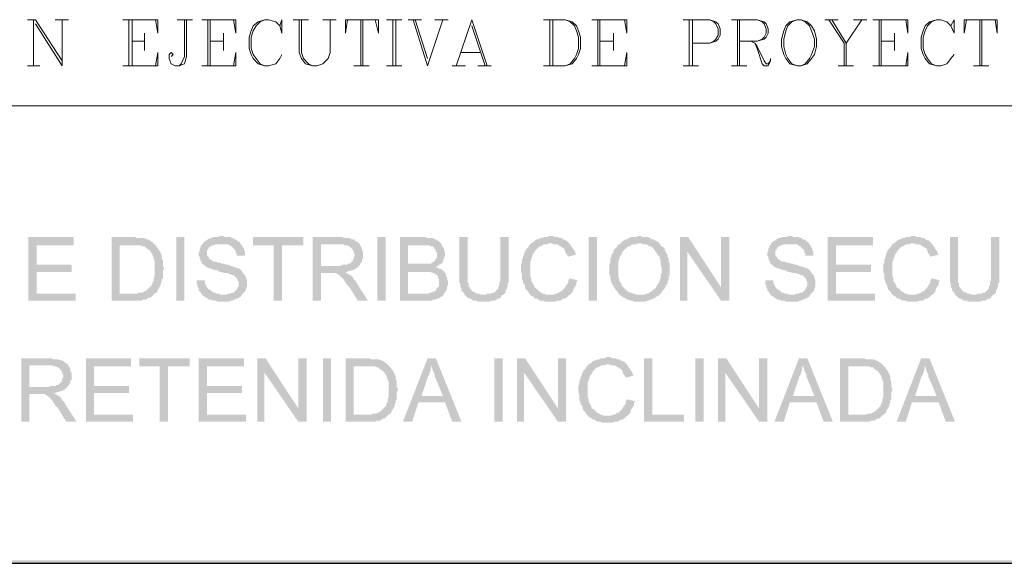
# Model space of a CAD drawing. Header units: millimetres. Extents: x 8 to 202, y 3 to 294.
# Tile 5 of 12: x 97 to 138, y 3 to 26. Entities that reach past the tile are written whole.
import ezdxf

# ---------------------------------------------------------------- set-up
doc = ezdxf.new("R2010")
doc.units = ezdxf.units.MM
doc.layers.add('DGE_CONTORNOS', color=7, linetype='Continuous', lineweight=0)
doc.layers.add('DGE_RELLENO', color=7, linetype='Continuous', lineweight=0)

msp = doc.modelspace()

# ---------------------------------------------------------------- hatches: boundary and pattern name
at = {"layer": 'DGE_RELLENO', "true_color": 0x000000}
for points in [[(99.6527, 16.7076), (97.79, 16.7076), (97.79, 14.0829), (99.7373, 14.0829), (99.7373, 14.3793), (98.1287, 14.3793), (98.1287, 15.2683), (99.568, 15.2683), (99.568, 15.5646), (98.1287, 15.5646), (98.1287, 16.3689), (99.6527, 16.3689)], [(102.108, 16.7076), (101.219, 16.7076), (101.219, 14.0829), (102.4467, 14.0829), (102.489, 14.1253), (102.616, 14.1253), (102.7007, 14.1676), (102.743, 14.2099), (102.8277, 14.2099), (102.87, 14.2523), (102.9123, 14.2946), (102.9547, 14.3369), (102.997, 14.3793), (101.5577, 14.3793), (101.5577, 16.3689), (102.108, 16.3689), (102.997, 16.4113), (102.9547, 16.4536), (102.9123, 16.4959), (102.8277, 16.5383), (102.7853, 16.5806), (102.7007, 16.623), (102.6583, 16.623), (102.5737, 16.6653), (102.2773, 16.6653), (102.1927, 16.7076)], [(103.886, 16.7076), (104.2247, 16.7076), (104.2247, 14.0829), (103.886, 14.0829), (103.886, 16.7076)], [(105.7487, 16.7499), (105.664, 16.7499), (105.6217, 16.7076), (105.41, 16.7076), (105.3253, 16.6653), (105.283, 16.6653), (105.1983, 16.623), (105.156, 16.5806), (105.0713, 16.5383), (105.029, 16.4959), (104.9867, 16.4536), (104.9443, 16.3689), (104.902, 16.3689), (104.902, 16.2843), (104.8597, 16.2419), (104.8597, 16.1573), (104.8173, 16.0726), (104.8173, 15.9456), (104.8597, 15.9033), (104.8597, 15.8186), (104.902, 15.7339), (104.902, 15.6916), (104.9443, 15.6916), (104.9443, 15.607), (105.029, 15.5646), (105.0713, 15.5223), (105.1137, 15.4799), (105.1983, 15.4376), (105.2407, 15.4376), (105.3253, 15.3953), (105.3677, 15.3953), (105.4523, 15.3529), (105.537, 15.3529), (105.6217, 15.3106), (105.7063, 15.2683), (105.7487, 15.2683), (105.8757, 15.2259), (106.0027, 15.2259), (106.0873, 15.1836), (106.1297, 15.1836), (106.172, 15.1413), (106.2567, 15.1413), (106.299, 15.0989), (106.3413, 15.0566), (106.3837, 15.0143), (106.426, 14.972), (106.426, 14.9296), (106.4683, 14.8449), (106.4683, 14.7179), (106.426, 14.6333), (106.3837, 14.5486), (106.3413, 14.5063), (106.299, 14.464), (106.2567, 14.4216), (106.172, 14.4216), (106.1297, 14.3793), (106.045, 14.3793), (105.9603, 14.3369), (104.9443, 14.3369), (104.9867, 14.2946), (105.0713, 14.2523), (105.1137, 14.2099), (105.1983, 14.1676), (105.2407, 14.1253), (105.3253, 14.1253), (105.41, 14.0829), (105.537, 14.0829), (105.5793, 14.0406), (105.8333, 14.0406), (106.0873, 14.0406), (106.1297, 14.0829), (106.2143, 14.0829), (106.2567, 14.1253), (106.3413, 14.1253), (106.3413, 14.1676), (106.426, 14.1676), (106.4683, 14.2099), (106.553, 14.2523), (106.5953, 14.3369), (106.6377, 14.3793), (106.68, 14.4216), (106.7223, 14.464), (106.7647, 14.5486), (106.7647, 14.5909), (106.807, 14.6756), (106.807, 14.9296), (106.7647, 15.0143), (106.7647, 15.0566), (106.7223, 15.1413), (106.68, 15.1836), (106.6377, 15.2259), (106.5953, 15.3106), (106.553, 15.3529), (106.5107, 15.3953), (106.426, 15.4376), (106.3413, 15.4376), (106.3413, 15.4799), (106.2567, 15.4799), (106.172, 15.5223), (106.1297, 15.5223), (106.045, 15.5646), (105.9603, 15.5646), (105.8757, 15.607), (105.791, 15.607), (105.7063, 15.6493), (105.6217, 15.6493), (105.537, 15.6916), (105.4523, 15.6916), (105.3677, 15.7339), (105.3253, 15.7763), (105.283, 15.7763), (105.2407, 15.8186), (105.2407, 15.8609), (105.1983, 15.9033), (105.156, 15.9456), (105.156, 16.1573), (105.1983, 16.1996), (105.2407, 16.2843), (105.283, 16.3266), (105.3253, 16.3266), (105.3677, 16.3689), (105.4523, 16.3689), (105.4947, 16.4113), (106.553, 16.4113), (106.5107, 16.4959), (106.426, 16.5383), (106.3837, 16.5806), (106.3413, 16.623), (106.2567, 16.623), (106.2567, 16.6653), (106.172, 16.6653), (106.1297, 16.7076), (105.918, 16.7076), (105.8333, 16.7499)], [(109.1353, 16.7076), (107.061, 16.7076), (107.061, 16.3689), (107.9077, 16.3689), (107.9077, 14.0829), (108.2463, 14.0829), (108.2463, 16.3689), (109.1353, 16.3689)], [(110.6593, 16.7076), (109.5163, 16.7076), (109.5163, 14.0829), (109.855, 14.0829), (109.855, 15.2259), (110.236, 15.2259), (110.871, 15.2683), (110.9133, 15.2683), (110.998, 15.3106), (111.0827, 15.3106), (111.125, 15.3529), (111.2097, 15.3529), (111.252, 15.3953), (111.3367, 15.4376), (111.379, 15.4799), (111.4213, 15.5223), (109.855, 15.5223), (109.855, 16.4113), (110.6593, 16.4113), (111.4213, 16.4536), (111.379, 16.4959), (111.2943, 16.5383), (111.252, 16.5806), (111.2097, 16.623), (111.125, 16.623), (111.0403, 16.6653), (110.8287, 16.6653), (110.744, 16.7076)], [(112.1833, 16.7076), (112.522, 16.7076), (112.522, 14.0829), (112.1833, 14.0829), (112.1833, 16.7076)], [(114.0883, 16.7076), (113.1147, 16.7076), (113.1147, 14.0829), (114.427, 14.0829), (114.4693, 14.1253), (114.554, 14.1253), (114.6387, 14.1676), (114.7233, 14.1676), (114.7657, 14.2099), (114.808, 14.2523), (114.8503, 14.2523), (114.8927, 14.2946), (114.935, 14.3793), (113.4533, 14.3793), (113.4533, 15.2683), (114.0883, 15.2683), (114.935, 15.3106), (114.8503, 15.3529), (114.808, 15.3953), (114.7657, 15.3953), (114.681, 15.4376), (114.5963, 15.4799), (114.681, 15.5223), (114.7233, 15.5646), (113.4533, 15.607), (113.4533, 16.3689), (114.8503, 16.3689), (114.808, 16.4536), (114.7657, 16.4959), (114.7233, 16.5383), (114.6387, 16.5806), (114.5963, 16.623), (114.554, 16.623), (114.4693, 16.6653), (114.2577, 16.6653), (114.173, 16.7076)], [(115.9087, 16.7076), (115.57, 16.7076), (115.57, 14.8449), (115.6123, 14.7603), (115.6123, 14.6333), (115.6547, 14.5909), (115.6547, 14.5063), (115.697, 14.464), (115.7393, 14.4216), (115.7817, 14.3369), (116.5437, 14.3369), (116.459, 14.3369), (116.3743, 14.3793), (116.2897, 14.3793), (116.2473, 14.4216), (116.205, 14.4216), (116.1203, 14.464), (116.078, 14.5063), (116.0357, 14.5486), (115.9933, 14.6333), (115.951, 14.6756), (115.951, 14.8026), (115.9087, 14.8449), (115.9087, 15.1836)], [(117.602, 16.7076), (117.2633, 16.7076), (117.2633, 14.9296), (117.221, 14.8449), (117.221, 14.7179), (117.1787, 14.6756), (117.1787, 14.5909), (117.1363, 14.5486), (117.094, 14.5063), (117.0517, 14.464), (117.0093, 14.4216), (116.9247, 14.4216), (116.8823, 14.3793), (116.713, 14.3793), (116.6707, 14.3369), (115.7817, 14.3369), (115.824, 14.2946), (115.8663, 14.2523), (115.9087, 14.2099), (115.9933, 14.1676), (116.0357, 14.1676), (116.078, 14.1253), (116.1627, 14.0829), (116.2897, 14.0829), (116.332, 14.0406), (116.7977, 14.0406), (116.8823, 14.0829), (117.0093, 14.0829), (117.094, 14.1253), (117.1363, 14.1676), (117.221, 14.1676), (117.2633, 14.2099), (117.3057, 14.2946), (117.3903, 14.3369), (117.4327, 14.3793), (117.475, 14.4216), (117.475, 14.5063), (117.5173, 14.5486), (117.5173, 14.5909), (117.5597, 14.6756), (117.5597, 14.8026), (117.602, 14.8449), (117.602, 15.1836)], [(119.3377, 16.7499), (119.253, 16.7499), (119.2107, 16.7076), (119.0413, 16.7076), (118.999, 16.6653), (118.9143, 16.6653), (118.8297, 16.623), (118.7873, 16.623), (118.7027, 16.5806), (118.6603, 16.5383), (118.618, 16.4959), (118.5333, 16.4536), (118.491, 16.4113), (118.4487, 16.3689), (118.4063, 16.2843), (118.364, 16.2419), (118.3217, 16.1996), (118.2793, 16.115), (118.237, 16.0303), (118.237, 15.988), (118.1947, 15.9033), (118.1947, 15.8609), (118.1523, 15.7763), (118.1523, 15.6493), (118.11, 15.5646), (118.11, 15.2683), (118.1523, 15.1836), (118.1523, 14.972), (118.1947, 14.8873), (118.1947, 14.8449), (118.237, 14.7603), (118.2793, 14.7179), (118.2793, 14.6333), (118.3217, 14.5486), (118.364, 14.5063), (118.4063, 14.464), (118.4487, 14.3793), (118.491, 14.3369), (118.5333, 14.2946), (119.3377, 14.3369), (119.126, 14.3369), (119.0837, 14.3793), (118.999, 14.3793), (118.9567, 14.4216), (118.872, 14.464), (118.8297, 14.5063), (118.7873, 14.5486), (118.745, 14.5909), (118.6603, 14.6333), (118.6603, 14.6756), (118.618, 14.7603), (118.5757, 14.8449), (118.5333, 14.8873), (118.5333, 15.0143), (118.491, 15.0989), (118.491, 15.6916), (118.5333, 15.7763), (118.5333, 15.8186), (118.5757, 15.9033), (118.5757, 15.9456), (118.618, 16.0303), (118.6603, 16.0726), (118.7027, 16.1573), (118.745, 16.1996), (118.7873, 16.2419), (118.8297, 16.2843), (118.872, 16.3266), (118.9143, 16.3266), (118.999, 16.3689), (119.0413, 16.4113), (119.2107, 16.4113), (119.253, 16.4536), (120.0997, 16.4536), (120.0573, 16.4959), (120.015, 16.5383), (119.9727, 16.5806), (119.9303, 16.5806), (119.8457, 16.623), (119.8033, 16.6653), (119.7187, 16.6653), (119.634, 16.7076), (119.507, 16.7076), (119.4223, 16.7499)], [(120.904, 16.7076), (121.2427, 16.7076), (121.2427, 14.0829), (120.904, 14.0829), (120.904, 16.7076)], [(123.0207, 16.7499), (122.936, 16.7499), (122.8513, 16.7076), (122.6397, 16.7076), (122.555, 16.6653), (122.5127, 16.623), (122.428, 16.623), (122.3857, 16.5806), (122.301, 16.5383), (122.2587, 16.4959), (122.2163, 16.4536), (123.063, 16.4536), (123.1477, 16.4113), (123.2747, 16.4113), (123.3593, 16.3689), (123.4017, 16.3266), (123.4863, 16.3266), (123.5287, 16.2843), (123.571, 16.2419), (123.6133, 16.1996), (123.6557, 16.115), (123.698, 16.0726), (123.7403, 15.988), (123.7827, 15.9456), (123.825, 15.9033), (123.825, 15.8186), (123.8673, 15.7763), (123.8673, 15.5223), (123.9097, 15.4799), (123.9097, 15.2259), (123.8673, 15.1413), (123.8673, 15.0143), (123.825, 14.9296), (123.825, 14.8873), (123.7827, 14.8026), (123.7403, 14.7603), (123.7403, 14.7179), (123.698, 14.6756), (123.6557, 14.5909), (123.571, 14.5486), (123.5287, 14.5063), (123.4863, 14.464), (123.4017, 14.4216), (123.3593, 14.3793), (123.2747, 14.3793), (123.2323, 14.3369), (123.0207, 14.3369), (123.825, 14.3369), (123.8673, 14.3793), (123.9097, 14.4216), (123.952, 14.5063), (123.9943, 14.5486), (124.0367, 14.5909), (124.079, 14.6756), (124.1213, 14.7603), (124.1637, 14.8026), (124.1637, 14.8873), (124.206, 14.9296), (124.206, 15.0989), (124.2483, 15.1413), (124.2483, 15.607), (124.206, 15.6916), (124.206, 15.8186), (124.1637, 15.9033), (124.1637, 15.9456), (124.1213, 16.0303), (124.079, 16.0726), (124.079, 16.115), (124.0367, 16.1573), (124.0367, 16.2419), (123.9943, 16.2843), (123.9097, 16.3266), (123.8673, 16.3689), (123.825, 16.4536), (123.7827, 16.4959), (123.698, 16.5383), (123.6557, 16.5806), (123.6133, 16.5806), (123.571, 16.623), (123.4863, 16.623), (123.444, 16.6653), (123.3593, 16.7076), (123.1477, 16.7076), (123.063, 16.7499)], [(125.0103, 16.7076), (124.6717, 16.7076), (124.6717, 14.0829), (124.968, 14.0829), (124.968, 16.115)], [(125.0103, 16.7076), (124.968, 16.115), (126.365, 14.0829), (126.365, 14.6333)], [(126.7037, 16.7076), (126.365, 16.7076), (126.365, 14.0829), (126.7037, 14.0829)], [(129.2013, 16.7499), (129.1167, 16.7499), (129.0743, 16.7076), (128.8627, 16.7076), (128.778, 16.6653), (128.7357, 16.6653), (128.651, 16.623), (128.6087, 16.5806), (128.524, 16.5383), (128.4817, 16.4959), (128.4393, 16.4536), (128.397, 16.3689), (128.3547, 16.3689), (128.3547, 16.2843), (128.3123, 16.2419), (128.3123, 16.1573), (128.27, 16.0726), (128.27, 15.9456), (128.3123, 15.9033), (128.3123, 15.8186), (128.3547, 15.7339), (128.3547, 15.6916), (128.397, 15.6916), (128.397, 15.607), (128.4817, 15.5646), (128.524, 15.5223), (128.5663, 15.4799), (128.651, 15.4376), (128.6933, 15.4376), (128.778, 15.3953), (128.8203, 15.3953), (128.905, 15.3529), (128.9897, 15.3529), (129.0743, 15.3106), (129.159, 15.2683), (129.2013, 15.2683), (129.3283, 15.2259), (129.4553, 15.2259), (129.54, 15.1836), (129.5823, 15.1836), (129.6247, 15.1413), (129.7093, 15.1413), (129.7517, 15.0989), (129.794, 15.0566), (129.8363, 15.0143), (129.8787, 14.972), (129.8787, 14.9296), (129.921, 14.8449), (129.921, 14.7179), (129.8787, 14.6333), (129.8363, 14.5486), (129.794, 14.5063), (129.7517, 14.464), (129.7093, 14.4216), (129.6247, 14.4216), (129.5823, 14.3793), (129.4977, 14.3793), (129.413, 14.3369), (128.397, 14.3369), (128.4393, 14.2946), (128.524, 14.2523), (128.5663, 14.2099), (128.651, 14.1676), (128.6933, 14.1253), (128.778, 14.1253), (128.8627, 14.0829), (128.9897, 14.0829), (129.032, 14.0406), (129.286, 14.0406), (129.54, 14.0406), (129.5823, 14.0829), (129.667, 14.0829), (129.7093, 14.1253), (129.794, 14.1253), (129.794, 14.1676), (129.8787, 14.1676), (129.921, 14.2099), (130.0057, 14.2523), (130.048, 14.3369), (130.0903, 14.3793), (130.1327, 14.4216), (130.175, 14.464), (130.2173, 14.5486), (130.2173, 14.5909), (130.2597, 14.6756), (130.2597, 14.9296), (130.2173, 15.0143), (130.2173, 15.0566), (130.175, 15.1413), (130.1327, 15.1836), (130.0903, 15.2259), (130.048, 15.3106), (130.0057, 15.3529), (129.9633, 15.3953), (129.8787, 15.4376), (129.794, 15.4376), (129.794, 15.4799), (129.7093, 15.4799), (129.6247, 15.5223), (129.5823, 15.5223), (129.4977, 15.5646), (129.413, 15.5646), (129.3283, 15.607), (129.2437, 15.607), (129.159, 15.6493), (129.0743, 15.6493), (128.9897, 15.6916), (128.905, 15.6916), (128.8203, 15.7339), (128.778, 15.7763), (128.7357, 15.7763), (128.6933, 15.8186), (128.6933, 15.8609), (128.651, 15.9033), (128.6087, 15.9456), (128.6087, 16.1573), (128.651, 16.1996), (128.6933, 16.2843), (128.7357, 16.3266), (128.778, 16.3266), (128.8203, 16.3689), (128.905, 16.3689), (128.9473, 16.4113), (130.0057, 16.4113), (129.9633, 16.4959), (129.8787, 16.5383), (129.8363, 16.5806), (129.794, 16.623), (129.7093, 16.623), (129.7093, 16.6653), (129.6247, 16.6653), (129.5823, 16.7076), (129.3707, 16.7076), (129.286, 16.7499)], [(132.6303, 16.7076), (130.7677, 16.7076), (130.7677, 14.0829), (132.715, 14.0829), (132.715, 14.3793), (131.1063, 14.3793), (131.1063, 15.2683), (132.5457, 15.2683), (132.5457, 15.5646), (131.1063, 15.5646), (131.1063, 16.3689), (132.6303, 16.3689)], [(134.2813, 16.7499), (134.1967, 16.7499), (134.1543, 16.7076), (133.985, 16.7076), (133.9427, 16.6653), (133.858, 16.6653), (133.7733, 16.623), (133.731, 16.623), (133.6463, 16.5806), (133.604, 16.5383), (133.5617, 16.4959), (133.477, 16.4536), (133.4347, 16.4113), (133.3923, 16.3689), (133.35, 16.2843), (133.3077, 16.2419), (133.2653, 16.1996), (133.223, 16.115), (133.1807, 16.0303), (133.1807, 15.988), (133.1383, 15.9033), (133.1383, 15.8609), (133.096, 15.7763), (133.096, 15.6493), (133.0537, 15.5646), (133.0537, 15.2683), (133.096, 15.1836), (133.096, 14.972), (133.1383, 14.8873), (133.1383, 14.8449), (133.1807, 14.7603), (133.223, 14.7179), (133.223, 14.6333), (133.2653, 14.5486), (133.3077, 14.5063), (133.35, 14.464), (133.3923, 14.3793), (133.4347, 14.3369), (133.477, 14.2946), (134.2813, 14.3369), (134.0697, 14.3369), (134.0273, 14.3793), (133.9427, 14.3793), (133.9003, 14.4216), (133.8157, 14.464), (133.7733, 14.5063), (133.731, 14.5486), (133.6887, 14.5909), (133.604, 14.6333), (133.604, 14.6756), (133.5617, 14.7603), (133.5193, 14.8449), (133.477, 14.8873), (133.477, 15.0143), (133.4347, 15.0989), (133.4347, 15.6916), (133.477, 15.7763), (133.477, 15.8186), (133.5193, 15.9033), (133.5193, 15.9456), (133.5617, 16.0303), (133.604, 16.0726), (133.6463, 16.1573), (133.6887, 16.1996), (133.731, 16.2419), (133.7733, 16.2843), (133.8157, 16.3266), (133.858, 16.3266), (133.9427, 16.3689), (133.985, 16.4113), (134.1543, 16.4113), (134.1967, 16.4536), (135.0433, 16.4536), (135.001, 16.4959), (134.9587, 16.5383), (134.9163, 16.5806), (134.874, 16.5806), (134.7893, 16.623), (134.747, 16.6653), (134.6623, 16.6653), (134.5777, 16.7076), (134.4507, 16.7076), (134.366, 16.7499)], [(136.144, 16.7076), (135.8053, 16.7076), (135.8053, 14.8449), (135.8477, 14.7603), (135.8477, 14.6333), (135.89, 14.5909), (135.89, 14.5063), (135.9323, 14.464), (135.9747, 14.4216), (136.017, 14.3369), (136.779, 14.3369), (136.6943, 14.3369), (136.6097, 14.3793), (136.525, 14.3793), (136.4827, 14.4216), (136.4403, 14.4216), (136.3557, 14.464), (136.3133, 14.5063), (136.271, 14.5486), (136.2287, 14.6333), (136.1863, 14.6756), (136.1863, 14.8026), (136.144, 14.8449), (136.144, 15.1836)], [(137.8373, 16.7076), (137.4987, 16.7076), (137.4987, 14.9296), (137.4563, 14.8449), (137.4563, 14.7179), (137.414, 14.6756), (137.414, 14.5909), (137.3717, 14.5486), (137.3293, 14.5063), (137.287, 14.464), (137.2447, 14.4216), (137.16, 14.4216), (137.1177, 14.3793), (136.9483, 14.3793), (136.906, 14.3369), (136.017, 14.3369), (136.0593, 14.2946), (136.1017, 14.2523), (136.144, 14.2099), (136.2287, 14.1676), (136.271, 14.1676), (136.3133, 14.1253), (136.398, 14.0829), (136.525, 14.0829), (136.5673, 14.0406), (137.033, 14.0406), (137.1177, 14.0829), (137.2447, 14.0829), (137.3293, 14.1253), (137.3717, 14.1676), (137.4563, 14.1676), (137.4987, 14.2099), (137.541, 14.2946), (137.6257, 14.3369), (137.668, 14.3793), (137.7103, 14.4216), (137.7103, 14.5063), (137.7527, 14.5486), (137.7527, 14.5909), (137.795, 14.6756), (137.795, 14.8026), (137.8373, 14.8449), (137.8373, 15.1836)], [(102.997, 16.4113), (102.108, 16.3689), (102.4467, 16.3689), (102.489, 16.3266), (102.5737, 16.3266), (102.616, 16.2843), (102.6583, 16.2419), (102.743, 16.1996), (102.7853, 16.1573), (102.8277, 16.115), (102.87, 16.0303), (102.9123, 15.988), (102.9123, 15.9456), (102.9547, 15.8609), (102.9547, 15.8186), (102.997, 15.7339), (102.997, 15.0989), (102.9547, 15.0143), (102.9547, 14.8873), (102.9123, 14.8873), (102.9123, 14.8026), (102.87, 14.7179), (102.8277, 14.6756), (102.7853, 14.6333), (102.743, 14.5909), (102.7007, 14.5486), (102.6583, 14.5063), (102.5737, 14.464), (102.489, 14.4216), (102.362, 14.4216), (102.2773, 14.3793), (101.5577, 14.3793), (102.997, 14.3793), (103.0817, 14.4216), (103.124, 14.5063), (103.124, 14.5486), (103.1663, 14.5909), (103.2087, 14.6756), (103.251, 14.7179), (103.251, 14.8026), (103.2933, 14.8873), (103.2933, 14.972), (103.3357, 15.0143), (103.3357, 15.3106), (103.378, 15.3953), (103.378, 15.4376), (103.3357, 15.5223), (103.3357, 15.7339), (103.2933, 15.8186), (103.2933, 15.9456), (103.251, 16.0303), (103.251, 16.0726), (103.2087, 16.115), (103.1663, 16.1996), (103.124, 16.2419), (103.0817, 16.3266), (103.0393, 16.3689)], [(106.553, 16.4113), (105.7487, 16.4113), (106.045, 16.4113), (106.0873, 16.3689), (106.172, 16.3266), (106.2143, 16.2843), (106.2567, 16.2419), (106.299, 16.1996), (106.3413, 16.1573), (106.3413, 16.0726), (106.3837, 16.0303), (106.3837, 15.9456), (106.7223, 15.9456), (106.7223, 16.115), (106.68, 16.1573), (106.68, 16.2419), (106.6377, 16.2843), (106.5953, 16.3689)], [(111.4213, 16.4536), (110.6593, 16.4113), (110.7863, 16.4113), (110.871, 16.3689), (110.9557, 16.3689), (110.998, 16.3266), (111.0403, 16.3266), (111.0827, 16.2843), (111.125, 16.2419), (111.1673, 16.1996), (111.2097, 16.115), (111.2097, 16.0726), (111.252, 15.988), (111.252, 15.9456), (111.2097, 15.8609), (111.2097, 15.8186), (111.1673, 15.7339), (111.125, 15.6916), (111.0827, 15.6493), (111.0403, 15.607), (110.9557, 15.607), (110.9557, 15.5646), (110.744, 15.5646), (110.6593, 15.5223), (109.855, 15.5223), (111.4213, 15.5223), (111.4637, 15.5646), (111.506, 15.6493), (111.5483, 15.6916), (111.5483, 15.7763), (111.5907, 15.8186), (111.5907, 16.115), (111.5483, 16.1573), (111.5483, 16.2419), (111.506, 16.3266), (111.4637, 16.3689), (111.4637, 16.4113)], [(114.8503, 16.3689), (114.0037, 16.3689), (114.3423, 16.3689), (114.3847, 16.3266), (114.4693, 16.3266), (114.5117, 16.2843), (114.554, 16.1996), (114.5963, 16.1996), (114.5963, 16.115), (114.6387, 16.0726), (114.6387, 15.8609), (114.5963, 15.8186), (114.554, 15.7339), (114.5117, 15.6916), (114.427, 15.6493), (114.3847, 15.607), (113.4533, 15.607), (114.7233, 15.5646), (114.808, 15.607), (114.8503, 15.6493), (114.8927, 15.6916), (114.8927, 15.7339), (114.935, 15.8186), (114.935, 15.8609), (114.9773, 15.9456), (114.9773, 16.115), (114.935, 16.1573), (114.935, 16.2419), (114.8927, 16.2843), (114.8503, 16.3689)], [(120.0997, 16.4536), (119.3377, 16.4536), (119.38, 16.4536), (119.4647, 16.4113), (119.5917, 16.4113), (119.6763, 16.3689), (119.7187, 16.3266), (119.761, 16.3266), (119.8033, 16.2843), (119.888, 16.2419), (119.9303, 16.1573), (119.9303, 16.115), (119.9727, 16.0303), (120.015, 15.988), (120.0573, 15.9033), (120.396, 15.988), (120.3537, 16.0303), (120.3537, 16.0726), (120.3113, 16.1573), (120.269, 16.1996), (120.2267, 16.2843), (120.1843, 16.3266), (120.142, 16.4113)], [(122.2163, 16.4536), (122.174, 16.4113), (122.0893, 16.3689), (122.0893, 16.3266), (122.047, 16.2843), (122.0047, 16.2419), (121.9623, 16.1996), (121.92, 16.115), (121.92, 16.0726), (121.8777, 16.0303), (121.8353, 15.9456), (121.8353, 15.8609), (121.793, 15.8186), (121.793, 15.6493), (121.7507, 15.607), (121.7507, 15.1836), (121.793, 15.0989), (121.793, 14.972), (121.8353, 14.8873), (121.8353, 14.8449), (121.8777, 14.7603), (121.92, 14.7179), (121.92, 14.6756), (121.9623, 14.6333), (122.0047, 14.5486), (122.047, 14.5063), (122.0893, 14.464), (122.1317, 14.3793), (122.174, 14.3369), (122.2163, 14.2946), (122.301, 14.2523), (122.3433, 14.2099), (122.3857, 14.2099), (122.428, 14.1676), (122.5127, 14.1253), (122.555, 14.1253), (122.6397, 14.0829), (122.7243, 14.0829), (122.7667, 14.0406), (123.0207, 14.0406), (123.2323, 14.0406), (123.317, 14.0829), (123.3593, 14.0829), (123.444, 14.1253), (123.4863, 14.1253), (123.571, 14.1676), (123.6557, 14.2099), (123.698, 14.2523), (123.7827, 14.2946), (123.825, 14.3369), (122.8513, 14.3369), (122.7667, 14.3793), (122.7243, 14.3793), (122.6397, 14.4216), (122.5973, 14.4216), (122.5127, 14.464), (122.4703, 14.5063), (122.428, 14.5486), (122.3857, 14.5909), (122.3433, 14.6333), (122.301, 14.6756), (122.2587, 14.7179), (122.2587, 14.7603), (122.2163, 14.8449), (122.174, 14.8873), (122.174, 14.972), (122.1317, 15.0566), (122.1317, 15.7339), (122.174, 15.8186), (122.174, 15.8609), (122.2163, 15.9456), (122.2587, 15.988), (122.2587, 16.0303), (122.301, 16.115), (122.3433, 16.1573), (122.3857, 16.1996), (122.428, 16.2419), (122.4703, 16.2843), (122.555, 16.3266), (122.5973, 16.3266), (122.6397, 16.3689), (122.7243, 16.4113), (122.8513, 16.4113), (122.936, 16.4536), (123.0207, 16.4536)], [(130.0057, 16.4113), (129.2013, 16.4113), (129.4977, 16.4113), (129.54, 16.3689), (129.6247, 16.3266), (129.667, 16.2843), (129.7093, 16.2419), (129.7517, 16.1996), (129.794, 16.1573), (129.794, 16.0726), (129.8363, 16.0303), (129.8363, 15.9456), (130.175, 15.9456), (130.175, 16.115), (130.1327, 16.1573), (130.1327, 16.2419), (130.0903, 16.2843), (130.048, 16.3689)], [(135.0433, 16.4536), (134.2813, 16.4536), (134.3237, 16.4536), (134.4083, 16.4113), (134.5353, 16.4113), (134.62, 16.3689), (134.6623, 16.3266), (134.7047, 16.3266), (134.747, 16.2843), (134.8317, 16.2419), (134.874, 16.1573), (134.874, 16.115), (134.9163, 16.0303), (134.9587, 15.988), (135.001, 15.9033), (135.3397, 15.988), (135.2973, 16.0303), (135.2973, 16.0726), (135.255, 16.1573), (135.2127, 16.1996), (135.1703, 16.2843), (135.128, 16.3266), (135.0857, 16.4113)], [(110.871, 15.2683), (110.236, 15.2259), (110.49, 15.2259), (110.5323, 15.1836), (110.617, 15.1413), (110.6593, 15.0989), (110.7017, 15.0566), (110.7863, 14.972), (110.8287, 14.9296), (110.8287, 14.8873), (110.871, 14.8449), (110.9133, 14.7603), (110.9557, 14.7179), (111.0403, 14.6333), (111.379, 14.0829), (111.8023, 14.0829), (111.3367, 14.8026), (111.2943, 14.8873), (111.252, 14.9296), (111.2097, 14.972), (111.1673, 15.0566), (111.125, 15.0989), (111.0827, 15.1413), (111.0403, 15.1413), (110.998, 15.1836), (110.9133, 15.2259)], [(114.935, 15.3106), (114.0883, 15.2683), (114.3847, 15.2683), (114.4693, 15.2259), (114.5117, 15.2259), (114.554, 15.1836), (114.6387, 15.1413), (114.681, 15.0989), (114.681, 15.0566), (114.7233, 14.972), (114.7233, 14.6756), (114.681, 14.6333), (114.6387, 14.5909), (114.5963, 14.5063), (114.554, 14.464), (114.5117, 14.464), (114.427, 14.4216), (114.3423, 14.4216), (114.3, 14.3793), (113.4533, 14.3793), (114.935, 14.3793), (114.9773, 14.4216), (115.0197, 14.5063), (115.062, 14.5486), (115.062, 14.6756), (115.1043, 14.7603), (115.1043, 14.8873), (115.062, 14.972), (115.062, 15.0566), (115.0197, 15.0989), (115.0197, 15.1836), (114.9773, 15.2259)], [(105.0713, 14.9296), (104.7327, 14.9296), (104.7327, 14.7603), (104.775, 14.7179), (104.775, 14.6333), (104.8173, 14.5909), (104.8173, 14.5063), (104.8597, 14.464), (104.902, 14.4216), (104.9443, 14.3369), (105.8333, 14.3369), (105.7063, 14.3369), (105.6217, 14.3793), (105.537, 14.3793), (105.4947, 14.4216), (105.41, 14.4216), (105.3677, 14.464), (105.3253, 14.5063), (105.2407, 14.5486), (105.1983, 14.5909), (105.156, 14.6333), (105.156, 14.6756), (105.1137, 14.7179), (105.0713, 14.8026), (105.0713, 14.8873)], [(120.0997, 15.0143), (120.0997, 14.972), (120.0573, 14.9296), (120.0573, 14.8449), (120.015, 14.7603), (119.9727, 14.7179), (119.9303, 14.6333), (119.888, 14.5909), (119.8457, 14.5486), (119.8033, 14.5063), (119.8033, 14.464), (119.7187, 14.464), (119.6763, 14.4216), (119.5917, 14.3793), (119.5493, 14.3793), (119.4647, 14.3369), (119.3377, 14.3369), (118.5333, 14.2946), (118.618, 14.2523), (118.6603, 14.2099), (118.7027, 14.1676), (118.7873, 14.1676), (118.8297, 14.1253), (118.9143, 14.0829), (119.0413, 14.0829), (119.126, 14.0406), (119.507, 14.0406), (119.5917, 14.0829), (119.7187, 14.0829), (119.8033, 14.1253), (119.8457, 14.1676), (119.9303, 14.1676), (119.9727, 14.2099), (120.0573, 14.2523), (120.0573, 14.2946), (120.142, 14.3369), (120.1843, 14.3793), (120.2267, 14.4216), (120.269, 14.5063), (120.269, 14.5486), (120.3113, 14.6333), (120.3537, 14.6756), (120.396, 14.7603), (120.396, 14.8449), (120.4383, 14.9296)], [(128.524, 14.9296), (128.1853, 14.9296), (128.1853, 14.7603), (128.2277, 14.7179), (128.2277, 14.6333), (128.27, 14.5909), (128.27, 14.5063), (128.3123, 14.464), (128.3547, 14.4216), (128.397, 14.3369), (129.286, 14.3369), (129.159, 14.3369), (129.0743, 14.3793), (128.9897, 14.3793), (128.9473, 14.4216), (128.8627, 14.4216), (128.8203, 14.464), (128.778, 14.5063), (128.6933, 14.5486), (128.651, 14.5909), (128.6087, 14.6333), (128.6087, 14.6756), (128.5663, 14.7179), (128.524, 14.8026), (128.524, 14.8873)], [(135.0433, 15.0143), (135.0433, 14.972), (135.001, 14.9296), (135.001, 14.8449), (134.9587, 14.7603), (134.9163, 14.7179), (134.874, 14.6333), (134.8317, 14.5909), (134.7893, 14.5486), (134.747, 14.5063), (134.747, 14.464), (134.6623, 14.464), (134.62, 14.4216), (134.5353, 14.3793), (134.493, 14.3793), (134.4083, 14.3369), (134.2813, 14.3369), (133.477, 14.2946), (133.5617, 14.2523), (133.604, 14.2099), (133.6463, 14.1676), (133.731, 14.1676), (133.7733, 14.1253), (133.858, 14.0829), (133.985, 14.0829), (134.0697, 14.0406), (134.4507, 14.0406), (134.5353, 14.0829), (134.6623, 14.0829), (134.747, 14.1253), (134.7893, 14.1676), (134.874, 14.1676), (134.9163, 14.2099), (135.001, 14.2523), (135.001, 14.2946), (135.0857, 14.3369), (135.128, 14.3793), (135.1703, 14.4216), (135.2127, 14.5063), (135.2127, 14.5486), (135.255, 14.6333), (135.2973, 14.6756), (135.3397, 14.7603), (135.3397, 14.8449), (135.382, 14.9296)], [(98.6367, 11.7123), (97.4937, 11.7123), (97.4937, 9.0876), (97.8323, 9.0876), (97.8323, 10.2306), (98.2133, 10.2306), (98.8483, 10.273), (98.8907, 10.273), (98.9753, 10.3153), (99.06, 10.3153), (99.1023, 10.3576), (99.187, 10.3576), (99.2293, 10.3999), (99.314, 10.4423), (99.3563, 10.4846), (99.3987, 10.5269), (97.8323, 10.5269), (97.8323, 11.4159), (98.6367, 11.4159), (99.3987, 11.4583), (99.3563, 11.5006), (99.2717, 11.5429), (99.2293, 11.5853), (99.187, 11.6276), (99.1023, 11.6276), (99.0177, 11.6699), (98.806, 11.6699), (98.7213, 11.7123)], [(99.3987, 11.4583), (98.6367, 11.4159), (98.7637, 11.4159), (98.8483, 11.3736), (98.933, 11.3736), (98.9753, 11.3313), (99.0177, 11.3313), (99.06, 11.289), (99.1023, 11.2466), (99.1447, 11.2043), (99.187, 11.1196), (99.187, 11.0773), (99.2293, 10.9926), (99.2293, 10.9503), (99.187, 10.8656), (99.187, 10.8233), (99.1447, 10.7386), (99.1023, 10.6963), (99.06, 10.6539), (99.0177, 10.6116), (98.933, 10.6116), (98.933, 10.5693), (98.7213, 10.5693), (98.6367, 10.5269), (97.8323, 10.5269), (99.3987, 10.5269), (99.441, 10.5693), (99.4833, 10.6539), (99.5257, 10.6963), (99.5257, 10.781), (99.568, 10.8233), (99.568, 11.1196), (99.5257, 11.1619), (99.5257, 11.2466), (99.4833, 11.3313), (99.441, 11.3736), (99.441, 11.4159)], [(102.0233, 11.7123), (100.1607, 11.7123), (100.1607, 9.0876), (102.108, 9.0876), (102.108, 9.3839), (100.4993, 9.3839), (100.4993, 10.273), (101.9387, 10.273), (101.9387, 10.5693), (100.4993, 10.5693), (100.4993, 11.3736), (102.0233, 11.3736)], [(104.4363, 11.7123), (102.362, 11.7123), (102.362, 11.3736), (103.2087, 11.3736), (103.2087, 9.0876), (103.5473, 9.0876), (103.5473, 11.3736), (104.4363, 11.3736)], [(106.68, 11.7123), (104.8173, 11.7123), (104.8173, 9.0876), (106.7647, 9.0876), (106.7647, 9.3839), (105.156, 9.3839), (105.156, 10.273), (106.5953, 10.273), (106.5953, 10.5693), (105.156, 10.5693), (105.156, 11.3736), (106.68, 11.3736)], [(107.569, 11.7123), (107.2303, 11.7123), (107.2303, 9.0876), (107.5267, 9.0876), (107.5267, 11.1196)], [(107.569, 11.7123), (107.5267, 11.1196), (108.9237, 9.0876), (108.9237, 9.638)], [(109.2623, 11.7123), (108.9237, 11.7123), (108.9237, 9.0876), (109.2623, 9.0876)], [(109.9397, 11.7123), (110.2783, 11.7123), (110.2783, 9.0876), (109.9397, 9.0876), (109.9397, 11.7123)], [(111.76, 11.7123), (110.871, 11.7123), (110.871, 9.0876), (112.0987, 9.0876), (112.141, 9.13), (112.268, 9.13), (112.3527, 9.1723), (112.395, 9.2146), (112.4797, 9.2146), (112.522, 9.257), (112.5643, 9.2993), (112.6067, 9.3416), (112.649, 9.3839), (111.2097, 9.3839), (111.2097, 11.3736), (111.76, 11.3736), (112.649, 11.4159), (112.6067, 11.4583), (112.5643, 11.5006), (112.4797, 11.5429), (112.4373, 11.5853), (112.3527, 11.6276), (112.3103, 11.6276), (112.2257, 11.6699), (111.9293, 11.6699), (111.8447, 11.7123)], [(112.649, 11.4159), (111.76, 11.3736), (112.0987, 11.3736), (112.141, 11.3313), (112.2257, 11.3313), (112.268, 11.289), (112.3103, 11.2466), (112.395, 11.2043), (112.4373, 11.1619), (112.4797, 11.1196), (112.522, 11.0349), (112.5643, 10.9926), (112.5643, 10.9503), (112.6067, 10.8656), (112.6067, 10.8233), (112.649, 10.7386), (112.649, 10.1036), (112.6067, 10.0189), (112.6067, 9.8919), (112.5643, 9.8919), (112.5643, 9.8073), (112.522, 9.7226), (112.4797, 9.6803), (112.4373, 9.638), (112.395, 9.5956), (112.3527, 9.5533), (112.3103, 9.5109), (112.2257, 9.4686), (112.141, 9.4263), (112.014, 9.4263), (111.9293, 9.3839), (111.2097, 9.3839), (112.649, 9.3839), (112.7337, 9.4263), (112.776, 9.5109), (112.776, 9.5533), (112.8183, 9.5956), (112.8607, 9.6803), (112.903, 9.7226), (112.903, 9.8073), (112.9453, 9.8919), (112.9453, 9.9766), (112.9877, 10.0189), (112.9877, 10.3153), (113.03, 10.3999), (113.03, 10.4423), (112.9877, 10.5269), (112.9877, 10.7386), (112.9453, 10.8233), (112.9453, 10.9503), (112.903, 11.0349), (112.903, 11.0773), (112.8607, 11.1196), (112.8183, 11.2043), (112.776, 11.2466), (112.7337, 11.3313), (112.6913, 11.3736)], [(114.5963, 11.7123), (114.2577, 11.7123), (113.2417, 9.0876), (113.6227, 9.0876), (113.8767, 9.8919), (114.9773, 9.8919), (114.0037, 10.1459), (114.2577, 10.9079), (114.2577, 10.9503), (114.3, 10.9926), (114.3423, 11.0773), (114.3423, 11.1196), (114.3847, 11.2043), (114.3847, 11.3313), (114.427, 11.4159)], [(114.5963, 11.7123), (114.427, 11.4159), (114.427, 11.3313), (114.4693, 11.2466), (114.4693, 11.2043), (114.5117, 11.1196), (114.554, 11.0349), (114.554, 10.9503), (114.5963, 10.8656), (114.8927, 10.1459), (114.0037, 10.1459), (114.9773, 9.8919), (115.2737, 9.0876), (115.6547, 9.0876)], [(117.0093, 11.7123), (117.348, 11.7123), (117.348, 9.0876), (117.0093, 9.0876), (117.0093, 11.7123)], [(118.2793, 11.7123), (117.9407, 11.7123), (117.9407, 9.0876), (118.237, 9.0876), (118.237, 11.1196)], [(118.2793, 11.7123), (118.237, 11.1196), (119.634, 9.0876), (119.634, 9.638)], [(119.9727, 11.7123), (119.634, 11.7123), (119.634, 9.0876), (119.9727, 9.0876)], [(121.7083, 11.7546), (121.6237, 11.7546), (121.5813, 11.7123), (121.412, 11.7123), (121.3697, 11.6699), (121.285, 11.6699), (121.2003, 11.6276), (121.158, 11.6276), (121.0733, 11.5853), (121.031, 11.5429), (120.9887, 11.5006), (120.904, 11.4583), (120.8617, 11.4159), (120.8193, 11.3736), (120.777, 11.289), (120.7347, 11.2466), (120.6923, 11.2043), (120.65, 11.1196), (120.6077, 11.0349), (120.6077, 10.9926), (120.5653, 10.9079), (120.5653, 10.8656), (120.523, 10.781), (120.523, 10.6539), (120.4807, 10.5693), (120.4807, 10.273), (120.523, 10.1883), (120.523, 9.9766), (120.5653, 9.8919), (120.5653, 9.8496), (120.6077, 9.765), (120.65, 9.7226), (120.65, 9.638), (120.6923, 9.5533), (120.7347, 9.5109), (120.777, 9.4686), (120.8193, 9.3839), (120.8617, 9.3416), (120.904, 9.2993), (121.7083, 9.3416), (121.4967, 9.3416), (121.4543, 9.3839), (121.3697, 9.3839), (121.3273, 9.4263), (121.2427, 9.4686), (121.2003, 9.5109), (121.158, 9.5533), (121.1157, 9.5956), (121.031, 9.638), (121.031, 9.6803), (120.9887, 9.765), (120.9463, 9.8496), (120.904, 9.8919), (120.904, 10.0189), (120.8617, 10.1036), (120.8617, 10.6963), (120.904, 10.781), (120.904, 10.8233), (120.9463, 10.9079), (120.9463, 10.9503), (120.9887, 11.0349), (121.031, 11.0773), (121.0733, 11.1619), (121.1157, 11.2043), (121.158, 11.2466), (121.2003, 11.289), (121.2427, 11.3313), (121.285, 11.3313), (121.3697, 11.3736), (121.412, 11.4159), (121.5813, 11.4159), (121.6237, 11.4583), (122.4703, 11.4583), (122.428, 11.5006), (122.3857, 11.5429), (122.3433, 11.5853), (122.301, 11.5853), (122.2163, 11.6276), (122.174, 11.6699), (122.0893, 11.6699), (122.0047, 11.7123), (121.8777, 11.7123), (121.793, 11.7546)], [(122.4703, 11.4583), (121.7083, 11.4583), (121.7507, 11.4583), (121.8353, 11.4159), (121.9623, 11.4159), (122.047, 11.3736), (122.0893, 11.3313), (122.1317, 11.3313), (122.174, 11.289), (122.2587, 11.2466), (122.301, 11.1619), (122.301, 11.1196), (122.3433, 11.0349), (122.3857, 10.9926), (122.428, 10.9079), (122.7667, 10.9926), (122.7243, 11.0349), (122.7243, 11.0773), (122.682, 11.1619), (122.6397, 11.2043), (122.5973, 11.289), (122.555, 11.3313), (122.5127, 11.4159)], [(123.5287, 11.7123), (123.19, 11.7123), (123.19, 9.0876), (124.841, 9.0876), (124.841, 9.3839), (123.5287, 9.3839)], [(125.3067, 11.7123), (125.6453, 11.7123), (125.6453, 9.0876), (125.3067, 9.0876), (125.3067, 11.7123)], [(126.5767, 11.7123), (126.238, 11.7123), (126.238, 9.0876), (126.5343, 9.0876), (126.5343, 11.1196)], [(126.5767, 11.7123), (126.5343, 11.1196), (127.9313, 9.0876), (127.9313, 9.638)], [(128.27, 11.7123), (127.9313, 11.7123), (127.9313, 9.0876), (128.27, 9.0876)], [(129.921, 11.7123), (129.5823, 11.7123), (128.5663, 9.0876), (128.9473, 9.0876), (129.2013, 9.8919), (130.302, 9.8919), (129.3283, 10.1459), (129.5823, 10.9079), (129.5823, 10.9503), (129.6247, 10.9926), (129.667, 11.0773), (129.667, 11.1196), (129.7093, 11.2043), (129.7093, 11.3313), (129.7517, 11.4159)], [(129.921, 11.7123), (129.7517, 11.4159), (129.7517, 11.3313), (129.794, 11.2466), (129.794, 11.2043), (129.8363, 11.1196), (129.8787, 11.0349), (129.8787, 10.9503), (129.921, 10.8656), (130.2173, 10.1459), (129.3283, 10.1459), (130.302, 9.8919), (130.5983, 9.0876), (130.9793, 9.0876)], [(132.1647, 11.7123), (131.2757, 11.7123), (131.2757, 9.0876), (132.5033, 9.0876), (132.5457, 9.13), (132.6727, 9.13), (132.7573, 9.1723), (132.7997, 9.2146), (132.8843, 9.2146), (132.9267, 9.257), (132.969, 9.2993), (133.0113, 9.3416), (133.0537, 9.3839), (131.6143, 9.3839), (131.6143, 11.3736), (132.1647, 11.3736), (133.0537, 11.4159), (133.0113, 11.4583), (132.969, 11.5006), (132.8843, 11.5429), (132.842, 11.5853), (132.7573, 11.6276), (132.715, 11.6276), (132.6303, 11.6699), (132.334, 11.6699), (132.2493, 11.7123)], [(133.0537, 11.4159), (132.1647, 11.3736), (132.5033, 11.3736), (132.5457, 11.3313), (132.6303, 11.3313), (132.6727, 11.289), (132.715, 11.2466), (132.7997, 11.2043), (132.842, 11.1619), (132.8843, 11.1196), (132.9267, 11.0349), (132.969, 10.9926), (132.969, 10.9503), (133.0113, 10.8656), (133.0113, 10.8233), (133.0537, 10.7386), (133.0537, 10.1036), (133.0113, 10.0189), (133.0113, 9.8919), (132.969, 9.8919), (132.969, 9.8073), (132.9267, 9.7226), (132.8843, 9.6803), (132.842, 9.638), (132.7997, 9.5956), (132.7573, 9.5533), (132.715, 9.5109), (132.6303, 9.4686), (132.5457, 9.4263), (132.4187, 9.4263), (132.334, 9.3839), (131.6143, 9.3839), (133.0537, 9.3839), (133.1383, 9.4263), (133.1807, 9.5109), (133.1807, 9.5533), (133.223, 9.5956), (133.2653, 9.6803), (133.3077, 9.7226), (133.3077, 9.8073), (133.35, 9.8919), (133.35, 9.9766), (133.3923, 10.0189), (133.3923, 10.3153), (133.4347, 10.3999), (133.4347, 10.4423), (133.3923, 10.5269), (133.3923, 10.7386), (133.35, 10.8233), (133.35, 10.9503), (133.3077, 11.0349), (133.3077, 11.0773), (133.2653, 11.1196), (133.223, 11.2043), (133.1807, 11.2466), (133.1383, 11.3313), (133.096, 11.3736)], [(134.9587, 11.7123), (134.62, 11.7123), (133.604, 9.0876), (133.985, 9.0876), (134.239, 9.8919), (135.3397, 9.8919), (134.366, 10.1459), (134.62, 10.9079), (134.62, 10.9503), (134.6623, 10.9926), (134.7047, 11.0773), (134.7047, 11.1196), (134.747, 11.2043), (134.747, 11.3313), (134.7893, 11.4159)], [(134.9587, 11.7123), (134.7893, 11.4159), (134.7893, 11.3313), (134.8317, 11.2466), (134.8317, 11.2043), (134.874, 11.1196), (134.9163, 11.0349), (134.9163, 10.9503), (134.9587, 10.8656), (135.255, 10.1459), (134.366, 10.1459), (135.3397, 9.8919), (135.636, 9.0876), (136.017, 9.0876)], [(98.8483, 10.273), (98.2133, 10.2306), (98.4673, 10.2306), (98.5097, 10.1883), (98.5943, 10.1459), (98.6367, 10.1036), (98.679, 10.0613), (98.7637, 9.9766), (98.806, 9.9343), (98.806, 9.8919), (98.8483, 9.8496), (98.8907, 9.765), (98.933, 9.7226), (99.0177, 9.638), (99.3563, 9.0876), (99.7797, 9.0876), (99.314, 9.8073), (99.2717, 9.8919), (99.2293, 9.9343), (99.187, 9.9766), (99.1447, 10.0613), (99.1023, 10.1036), (99.06, 10.1459), (99.0177, 10.1459), (98.9753, 10.1883), (98.8907, 10.2306)], [(122.4703, 10.0189), (122.4703, 9.9766), (122.428, 9.9343), (122.428, 9.8496), (122.3857, 9.765), (122.3433, 9.7226), (122.301, 9.638), (122.2587, 9.5956), (122.2163, 9.5533), (122.174, 9.5109), (122.174, 9.4686), (122.0893, 9.4686), (122.047, 9.4263), (121.9623, 9.3839), (121.92, 9.3839), (121.8353, 9.3416), (121.7083, 9.3416), (120.904, 9.2993), (120.9887, 9.257), (121.031, 9.2146), (121.0733, 9.1723), (121.158, 9.1723), (121.2003, 9.13), (121.285, 9.0876), (121.412, 9.0876), (121.4967, 9.0453), (121.8777, 9.0453), (121.9623, 9.0876), (122.0893, 9.0876), (122.174, 9.13), (122.2163, 9.1723), (122.301, 9.1723), (122.3433, 9.2146), (122.428, 9.257), (122.428, 9.2993), (122.5127, 9.3416), (122.555, 9.3839), (122.5973, 9.4263), (122.6397, 9.5109), (122.6397, 9.5533), (122.682, 9.638), (122.7243, 9.6803), (122.7667, 9.765), (122.7667, 9.8496), (122.809, 9.9343)], [(201.9723, 3.2456), (201.8453, 3.3726), (23.5797, 3.2456)], [(201.8453, 3.3726), (23.5797, 3.2456), (23.7067, 3.3726)]]:
    msp.add_hatch(color=7, dxfattribs=at).paths.add_polyline_path(points, flags=0)

# ---------------------------------------------------------------- linework, layer by layer
at = {"layer": 'DGE_CONTORNOS', "lineweight": 5}
for points in [[(97.7477, 25.6823), (98.0863, 25.6823)], [(98.0017, 25.6823), (98.0017, 23.7773)], [(98.0863, 25.6823), (99.187, 23.989)], [(98.0863, 25.513), (99.187, 23.7773), (99.187, 25.6823)], [(98.8907, 25.6823), (99.441, 25.6823)], [(101.6847, 25.6823), (103.124, 25.6823), (103.124, 25.132), (103.0393, 25.6823)], [(101.9387, 25.6823), (101.9387, 23.7773)], [(102.0657, 25.6823), (102.0657, 23.7773)], [(104.3093, 25.6823), (104.3093, 24.1583), (104.2247, 23.8619), (104.013, 23.7773), (103.8437, 23.7773), (103.6743, 23.8619), (103.5897, 24.0736), (103.5897, 24.2429), (103.6743, 24.3276), (103.759, 24.2429), (103.6743, 24.1583)], [(103.9283, 25.6823), (104.5633, 25.6823)], [(104.2247, 25.6823), (104.2247, 24.1583), (104.0977, 23.8619), (104.013, 23.7773)], [(104.9443, 25.6823), (106.3413, 25.6823), (106.3413, 25.132), (106.2567, 25.6823)], [(105.1983, 25.6823), (105.1983, 23.7773)], [(105.283, 25.6823), (105.283, 23.7773)], [(108.1617, 25.4283), (108.2463, 25.132), (108.2463, 25.6823), (108.1617, 25.4283), (107.9923, 25.5976), (107.696, 25.6823), (107.5267, 25.6823), (107.2727, 25.5976), (107.061, 25.4283), (106.9763, 25.2166), (106.8917, 24.9626), (106.8917, 24.497), (106.9763, 24.2429), (107.061, 24.0736), (107.2727, 23.8619), (107.5267, 23.7773), (107.696, 23.7773), (107.9923, 23.8619), (108.1617, 24.0736), (108.2463, 24.2429)], [(107.5267, 25.6823), (107.3573, 25.5976), (107.188, 25.4283), (107.061, 25.2166), (106.9763, 24.9626), (106.9763, 24.497), (107.061, 24.2429), (107.188, 24.0736), (107.3573, 23.8619), (107.5267, 23.7773)], [(108.712, 25.6823), (109.347, 25.6823)], [(108.966, 25.6823), (108.966, 24.3276), (109.0507, 24.0736), (109.22, 23.8619), (109.5163, 23.7773), (109.6857, 23.7773), (109.9397, 23.8619), (110.1513, 24.0736), (110.236, 24.3276), (110.236, 25.6823)], [(109.0507, 25.6823), (109.0507, 24.3276), (109.1353, 24.0736), (109.347, 23.8619), (109.5163, 23.7773)], [(109.9397, 25.6823), (110.49, 25.6823)], [(110.9557, 25.6823), (110.871, 25.132), (110.871, 25.6823), (112.2257, 25.6823), (112.2257, 25.132), (112.0987, 25.6823)], [(111.506, 25.6823), (111.506, 23.7773)], [(111.5907, 25.6823), (111.5907, 23.7773)], [(112.5643, 25.6823), (113.1993, 25.6823)], [(112.8183, 25.6823), (112.8183, 23.7773)], [(112.9453, 25.6823), (112.9453, 23.7773)], [(113.4533, 25.6823), (114.0037, 25.6823)], [(113.665, 25.6823), (114.2577, 23.7773)], [(113.7497, 25.6823), (114.2577, 24.0736)], [(114.8927, 25.6823), (114.2577, 23.7773)], [(114.554, 25.6823), (115.1043, 25.6823)], [(115.443, 23.7773), (116.078, 25.6823), (116.713, 23.7773)], [(119.0413, 25.6823), (119.9303, 25.6823), (120.2267, 25.5976), (120.396, 25.4283), (120.4807, 25.2166), (120.5653, 24.9626), (120.5653, 24.497), (120.4807, 24.2429), (120.396, 24.0736), (120.2267, 23.8619), (119.9303, 23.7773), (119.0413, 23.7773)], [(119.2953, 25.6823), (119.2953, 23.7773)], [(119.4223, 25.6823), (119.4223, 23.7773)], [(119.9303, 25.6823), (120.142, 25.5976), (120.3113, 25.4283), (120.396, 25.2166), (120.4807, 24.9626), (120.4807, 24.497), (120.396, 24.2429), (120.3113, 24.0736), (120.142, 23.8619), (119.9303, 23.7773)], [(121.031, 25.6823), (122.4703, 25.6823), (122.4703, 25.132), (122.3857, 25.6823)], [(121.285, 25.6823), (121.285, 23.7773)], [(121.3697, 25.6823), (121.3697, 23.7773)], [(124.7987, 25.6823), (125.8993, 25.6823), (126.1533, 25.5976), (126.238, 25.513), (126.3227, 25.3013), (126.3227, 25.0473), (126.238, 24.8779), (126.1533, 24.7933), (125.8993, 24.7086), (125.1797, 24.7086)], [(125.0527, 25.6823), (125.0527, 23.7773)], [(125.1797, 25.6823), (125.1797, 23.7773)], [(125.8993, 25.6823), (126.0687, 25.5976), (126.1533, 25.513), (126.238, 25.3013), (126.238, 25.0473), (126.1533, 24.8779), (126.0687, 24.7933), (125.8993, 24.7086)], [(126.7883, 25.6823), (127.8467, 25.6823), (128.143, 25.5976), (128.2277, 25.513), (128.3123, 25.3013), (128.3123, 25.132), (128.2277, 24.9626), (128.143, 24.8779), (127.8467, 24.7933), (127.127, 24.7933)], [(127.0423, 25.6823), (127.0423, 23.7773)], [(127.127, 25.6823), (127.127, 23.7773)], [(127.8467, 25.6823), (128.0583, 25.5976), (128.143, 25.513), (128.2277, 25.3013), (128.2277, 25.132), (128.143, 24.9626), (128.0583, 24.8779), (127.8467, 24.7933)], [(129.4977, 25.6823), (129.2013, 25.5976), (129.032, 25.4283), (128.9473, 25.2166), (128.8627, 24.8779), (128.8627, 24.5816), (128.9473, 24.2429), (129.032, 24.0736), (129.2013, 23.8619), (129.4977, 23.7773), (129.667, 23.7773), (129.921, 23.8619), (130.0903, 24.0736), (130.2173, 24.2429), (130.302, 24.5816), (130.302, 24.8779), (130.2173, 25.2166), (130.0903, 25.4283), (129.921, 25.5976), (129.667, 25.6823), (129.4977, 25.6823), (129.286, 25.5976), (129.1167, 25.4283), (129.032, 25.2166), (128.9473, 24.8779), (128.9473, 24.5816), (129.032, 24.2429), (129.1167, 24.0736), (129.286, 23.8619), (129.4977, 23.7773)], [(129.667, 23.7773), (129.8363, 23.8619), (130.0057, 24.0736), (130.0903, 24.2429), (130.2173, 24.5816), (130.2173, 24.8779), (130.0903, 25.2166), (130.0057, 25.4283), (129.8363, 25.5976), (129.667, 25.6823)], [(130.6407, 25.6823), (131.191, 25.6823)], [(130.81, 25.6823), (131.445, 24.7086), (131.445, 23.7773)], [(130.937, 25.6823), (131.5297, 24.7086), (131.5297, 23.7773)], [(132.1647, 25.6823), (131.5297, 24.7086)], [(131.826, 25.6823), (132.3763, 25.6823)], [(132.6303, 25.6823), (134.0697, 25.6823), (134.0697, 25.132), (133.985, 25.6823)], [(132.8843, 25.6823), (132.8843, 23.7773)], [(132.969, 25.6823), (132.969, 23.7773)], [(135.8477, 25.4283), (135.9747, 25.132), (135.9747, 25.6823), (135.8477, 25.4283), (135.6783, 25.5976), (135.4243, 25.6823), (135.255, 25.6823), (134.9587, 25.5976), (134.7893, 25.4283), (134.7047, 25.2166), (134.62, 24.9626), (134.62, 24.497), (134.7047, 24.2429), (134.7893, 24.0736), (134.9587, 23.8619), (135.255, 23.7773), (135.4243, 23.7773), (135.6783, 23.8619), (135.8477, 24.0736), (135.9747, 24.2429)], [(135.255, 25.6823), (135.0433, 25.5976), (134.874, 25.4283), (134.7893, 25.2166), (134.7047, 24.9626), (134.7047, 24.497), (134.7893, 24.2429), (134.874, 24.0736), (135.0433, 23.8619), (135.255, 23.7773)], [(136.4827, 25.6823), (136.398, 25.132), (136.398, 25.6823), (137.7527, 25.6823), (137.7527, 25.132), (137.668, 25.6823)], [(137.033, 25.6823), (137.033, 23.7773)], [(137.1177, 25.6823), (137.1177, 23.7773)], [(116.078, 25.4283), (116.6283, 23.7773)], [(102.0657, 24.7933), (102.5737, 24.7933)], [(102.5737, 25.132), (102.5737, 24.4123)], [(105.283, 24.7933), (105.8333, 24.7933)], [(105.8333, 25.132), (105.8333, 24.4123)], [(121.3697, 24.7933), (121.92, 24.7933)], [(121.92, 25.132), (121.92, 24.4123)], [(127.5927, 24.7933), (127.762, 24.7086), (127.8467, 24.5816), (128.143, 23.989), (128.2277, 23.8619), (128.3123, 23.8619), (128.397, 23.989)], [(132.969, 24.7933), (133.5193, 24.7933)], [(133.5193, 25.132), (133.5193, 24.4123)], [(127.762, 24.7086), (127.8467, 24.497), (128.0583, 23.8619), (128.143, 23.7773), (128.3123, 23.7773), (128.397, 23.989), (128.397, 24.0736)], [(101.6847, 23.7773), (103.124, 23.7773), (103.124, 24.3276), (103.0393, 23.7773)], [(104.9443, 23.7773), (106.3413, 23.7773), (106.3413, 24.3276), (106.2567, 23.7773)], [(115.6123, 24.3276), (116.4167, 24.3276)], [(121.031, 23.7773), (122.4703, 23.7773), (122.4703, 24.3276), (122.3857, 23.7773)], [(132.6303, 23.7773), (134.0697, 23.7773), (134.0697, 24.3276), (133.985, 23.7773)], [(97.7477, 23.7773), (98.2557, 23.7773)], [(111.2097, 23.7773), (111.8447, 23.7773)], [(112.5643, 23.7773), (113.1993, 23.7773)], [(115.2737, 23.7773), (115.824, 23.7773)], [(116.332, 23.7773), (116.8823, 23.7773)], [(124.7987, 23.7773), (125.4337, 23.7773)], [(126.7883, 23.7773), (127.4233, 23.7773)], [(131.191, 23.7773), (131.826, 23.7773)], [(136.779, 23.7773), (137.414, 23.7773)]]:
    msp.add_lwpolyline(points, dxfattribs=at)
at = {"layer": 'DGE_CONTORNOS', "lineweight": 9}
msp.add_lwpolyline([(23.5797, 22.1263), (201.9723, 22.1263)], dxfattribs=at)
at = {"layer": 'DGE_CONTORNOS', "lineweight": 25}
msp.add_lwpolyline([(7.874, 3.2456), (201.9723, 3.2456)], dxfattribs=at)

doc.saveas('drawing.dxf')
